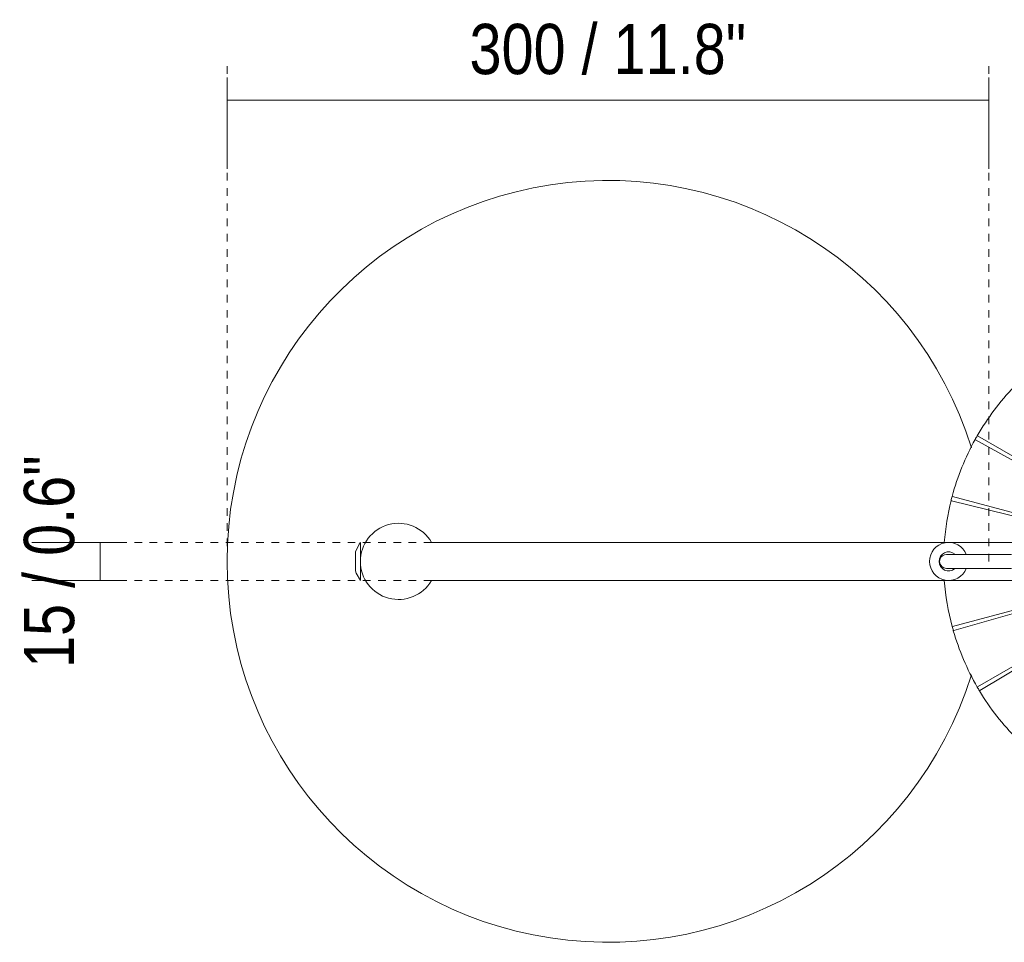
# Model space of a CAD drawing. Header units: millimetres. Extents: x -3845 to -1325, y -1364 to 6903.
# Tile 7 of 8: x -2526 to -2138, y 6539 to 6903. Entities that reach past the tile are written whole.
import ezdxf

# ---------------------------------------------------------------- set-up
doc = ezdxf.new("R2010")
doc.units = ezdxf.units.MM
doc.linetypes.add('Dash', pattern=[6, 3, -3])
for name, color, linetype, lineweight in [('Cotas', 7, 'Continuous', 9), ('Cotas-9', 7, 'Continuous', 9), ('Lighthing Fixture Detail Wide Black', 7, 'Continuous', 20), ('Luminarias', 7, 'Continuous', 20)]:
    doc.layers.add(name, color=color, linetype=linetype, lineweight=lineweight)
doc.layers.add('Lighthing Fixture Dim Grey Dash', color=7, linetype='Dash', lineweight=9, true_color=0xd2d2d2)
doc.styles.add('Arial Narrow', font='ARIALN.TTF', dxfattribs={"height": 19.8})
doc.dimstyles.new('FARO_-_2_2mm_Arial_Narrow_mm_Inch_Right', dxfattribs={"dimscale": 304.8, "dimtxt": 20.263933, "dimasz": 0, "dimexe": 0.088583, "dimexo": 0.0625, "dimgap": 0.014764, "dimtad": 1, "dimdec": 0, "dimzin": 0, "dimdsep": 46, "dimtxsty": 'Arial Narrow', "dimblk1": 'NONE', "dimblk2": 'NONE', "dimsah": 1, "dimcen": 0.09, "dimadec": 0, "dimazin": 0, "dimtfac": 1, "dimtdec": 4, "dimtix": 1, "dimtmove": 0, "dimatfit": 3, "dimfxl": 0.029528, "dimfxlon": 1, "dimtvp": 1, "dimtolj": 1, "dimtzin": 0, "dimarcsym": 2})

# ---------------------------------------------------------------- blocks, each defined once
blk = doc.blocks.new('64275-114 - VENICE Stripes floor lamp-471418-Planta_PDF')
at = {"layer": 'Luminarias'}
for p, q in [((-146.48, 50.9), (-176.26, 33)), ((-176.26, 33), (-146.48, 50.9)), ((-146.48, 50.9), (-146.35, 50.98)), ((-146.35, 50.98), (-146.48, 50.9)), ((-145.6, 49.41), (-175.69, 32.04)), ((-175.69, 32.04), (-145.6, 49.41)), ((-145.6, 49.41), (-145.47, 49.49)), ((-145.47, 49.49), (-145.6, 49.41)), ((-169.59, 17.66), (-136.19, 27.24)), ((-136.19, 27.24), (-169.59, 17.66)), ((-136.04, 27.28), (-136.19, 27.24)), ((-136.19, 27.24), (-136.04, 27.28)), ((-169.29, 16.59), (-135.73, 25.58)), ((-135.73, 25.58), (-169.29, 16.59)), ((-135.58, 25.62), (-135.73, 25.58)), ((-135.73, 25.58), (-135.58, 25.62)), ((69.51, 7.5), (-164.5, 7.5)), ((97.41, 7.39), (97.41, 0.67)), ((99.41, 0), (99.41, 3.75)), ((99.41, -3.75), (99.41, 0)), ((97.41, -0.67), (97.41, -7.39)), ((-164.5, -7.5), (69.51, -7.5)), ((-135.3, -23.91), (-169.01, -15.5)), ((-169.01, -15.5), (-135.3, -23.91)), ((-135.73, -25.58), (-169.29, -16.59)), ((-169.29, -16.59), (-135.73, -25.58)), ((-135.73, -25.58), (-135.58, -25.62)), ((-135.58, -25.62), (-135.73, -25.58)), ((-135.3, -23.91), (-135.15, -23.95)), ((-135.15, -23.95), (-135.3, -23.91)), ((-175.69, -32.04), (-145.6, -49.41)), ((-145.6, -49.41), (-175.69, -32.04)), ((-175.14, -31.07), (-144.75, -47.91)), ((-144.75, -47.91), (-175.14, -31.07)), ((-145.47, -49.49), (-145.6, -49.41)), ((-145.6, -49.41), (-145.47, -49.49)), ((-144.62, -47.99), (-144.75, -47.91)), ((-144.75, -47.91), (-144.62, -47.99))]:
    blk.add_line(p, q, dxfattribs=at)
at = {"layer": 'Luminarias', "flags": 128}
for points in [[(97.41, 7.5), (99.22, 4.63), (99.41, 3.75)], [(-158.91, 2.75), (-155.54, 2.75), (-152.37, 2.75), (-149.38, 2.75), (-146.59, 2.75), (-143.98, 2.75), (-141.57, 2.75), (-139.4, 2.75), (-137.5, 2.75), (-135.92, 2.75), (-134.69, 2.75), (-133.85, 2.75), (-133.45, 2.75), (-133.51, 2.75), (-133.91, 2.75)], [(-134.09, 2.75), (-133.51, 2.75), (-133.45, 2.75), (-133.85, 2.75), (-134.69, 2.75), (-135.92, 2.75), (-137.5, 2.75), (-139.4, 2.75), (-141.57, 2.75), (-143.98, 2.75), (-146.59, 2.75), (-149.38, 2.75), (-152.37, 2.75), (-155.54, 2.75), (-158.91, 2.75)], [(-133.4, 2.75), (-132.35, 2.54), (-131.47, 1.95), (-130.88, 1.07), (-130.66, 0.02), (-130.86, -1.02), (-131.29, -1.75), (-131.74, -2.18), (-132.57, -2.62), (-133.4, -2.75)], [(-133.9, -2.75), (-133.51, -2.75), (-133.45, -2.75), (-133.85, -2.75), (-134.69, -2.75), (-135.92, -2.75), (-137.5, -2.75), (-139.4, -2.75), (-141.57, -2.75), (-143.98, -2.75), (-146.59, -2.75), (-149.38, -2.75), (-152.37, -2.75), (-155.54, -2.75), (-158.91, -2.75)], [(-158.91, -2.75), (-155.54, -2.75), (-152.37, -2.75), (-149.38, -2.75), (-146.59, -2.75), (-143.98, -2.75), (-141.57, -2.75), (-139.4, -2.75), (-137.5, -2.75), (-135.92, -2.75), (-134.69, -2.75), (-133.85, -2.75), (-133.45, -2.75), (-133.51, -2.75), (-134.09, -2.75)], [(99.41, -3.75), (98.03, -6.85), (97.41, -7.5)]]:
    blk.add_lwpolyline(points, dxfattribs=at)
at = {"layer": 'Luminarias'}
for centre, radius, start, end in [((0, 0), 150, 360, 162.6672), ((-231.19, 0), 98.98, 31, 45), ((-231.19, 0), 98.98, 30, 31), ((-231.19, 0), 98.98, 16, 30), ((-231.19, 0), 98.98, 15, 16), ((-231.19, 0), 98.98, 4.35, 15), ((82.5, 0), 15, 360, 150), ((-134.18, 0), 7.5, 0, 158.3611), ((-134.18, 0), 7.5, 201.4746, 0), ((-134.18, 0), 3.75, 0, 130.8756), ((-134.18, 0), 3.75, 229.1244, 360), ((82.5, 0), 15, 210, 360), ((0, 0), 150, 197.3474, 360), ((-231.19, 0), 98.98, 346, 355.6506), ((-231.19, 0), 98.98, 331, 345), ((-231.19, 0), 98.98, 345, 346), ((-231.19, 0), 98.98, 316, 330), ((-231.19, 0), 98.98, 330, 331)]:
    blk.add_arc(centre, radius, start, end, dxfattribs=at)
blk = doc.blocks.new('DIMBLOCK8-Planta_PDF')
at = {"layer": 'Cotas-9', "color": 251, "true_color": 0x5b5b5b}
for p, q in [((-2444.18, 6871.03), (-2444.18, 6880.03)), ((-2144.18, 6871.03), (-2144.18, 6880.03)), ((-2144.18, 6871.03), (-2444.18, 6871.03)), ((-2444.18, 6871.03), (-2444.18, 6844.03)), ((-2144.18, 6871.03), (-2144.18, 6844.03))]:
    blk.add_line(p, q, dxfattribs=at)
at = {"layer": 'Cotas-9', "color": 0, "insert": (-2348.7, 6901.12), "char_height": 19.8, "width": 130.8471, "attachment_point": 1, "line_spacing_factor": 0.974696, "style": 'Arial Narrow'}
blk.add_mtext('300 / 11.8"', dxfattribs=at)
blk = doc.blocks.new('_None')
blk = doc.blocks.new('DIMBLOCK9-Planta_PDF')
at = {"layer": 'Cotas-9', "color": 251, "true_color": 0x5b5b5b}
for p, q in [((-2494.13, 6696.94), (-2521.13, 6696.94)), ((-2494.13, 6681.94), (-2494.13, 6696.94)), ((-2494.13, 6696.94), (-2485.13, 6696.94)), ((-2494.13, 6681.94), (-2521.13, 6681.94)), ((-2494.13, 6681.94), (-2485.13, 6681.94))]:
    blk.add_line(p, q, dxfattribs=at)
at = {"layer": 'Cotas-9', "color": 0, "insert": (-2524.22, 6647.47), "char_height": 19.8, "width": 100.7407, "attachment_point": 1, "rotation": 90, "line_spacing_factor": 0.974696, "style": 'Arial Narrow'}
blk.add_mtext('15 / 0.6"', dxfattribs=at)

msp = doc.modelspace()

# ---------------------------------------------------------------- linework, layer by layer
at = {"layer": 'Lighthing Fixture Detail Wide Black'}
msp.add_line((-2288.83, 6881.98), (-2289.67, 6881.98), dxfattribs=at)
at = {"layer": 'Lighthing Fixture Dim Grey Dash'}
for p, q in [((-2444.18, 6689.44), (-2444.18, 6885.64)), ((-2444.18, 6689.44), (-2444.18, 6885.64)), ((-2144.18, 6689.44), (-2144.18, 6885.64)), ((-2144.18, 6689.44), (-2144.18, 6885.64)), ((-2363.68, 6696.94), (-2494.13, 6696.94)), ((-2363.68, 6681.94), (-2494.13, 6681.94))]:
    msp.add_line(p, q, dxfattribs=at)

# ---------------------------------------------------------------- block references
at = {"layer": 'Luminarias', "rotation": 180}
msp.add_blockref('64275-114 - VENICE Stripes floor lamp-471418-Planta_PDF', (-2294.18, 6689.44), dxfattribs=at)

# ---------------------------------------------------------------- dimensions: what is measured, and where the dimension line sits
at = {"layer": 'Cotas', "color": 251, "true_color": 0x5b5b5b}
dim = msp.add_linear_dim(base=(-2444.18, 6871.03), p1=(-2144.18, 6880.03), p2=(-2444.18, 6880.03), dimstyle='FARO_-_2_2mm_Arial_Narrow_mm_Inch_Right', override={"dimpost": '<>', "dimfxl": 300}, dxfattribs=at)
dim.commit()
dim.dimension.update_dxf_attribs({"geometry": 'DIMBLOCK8-Planta_PDF', "text_midpoint": (-2294.18, 6888.34)})
dim = msp.add_linear_dim(base=(-2494.13, 6696.94), p1=(-2485.13, 6681.94), p2=(-2485.13, 6696.94), angle=90, dimstyle='FARO_-_2_2mm_Arial_Narrow_mm_Inch_Right', override={"dimpost": '<>', "dimfxl": 15}, dxfattribs=at)
dim.commit()
dim.dimension.update_dxf_attribs({"geometry": 'DIMBLOCK9-Planta_PDF', "text_midpoint": (-2511.45, 6689.44)})

doc.saveas('drawing.dxf')
